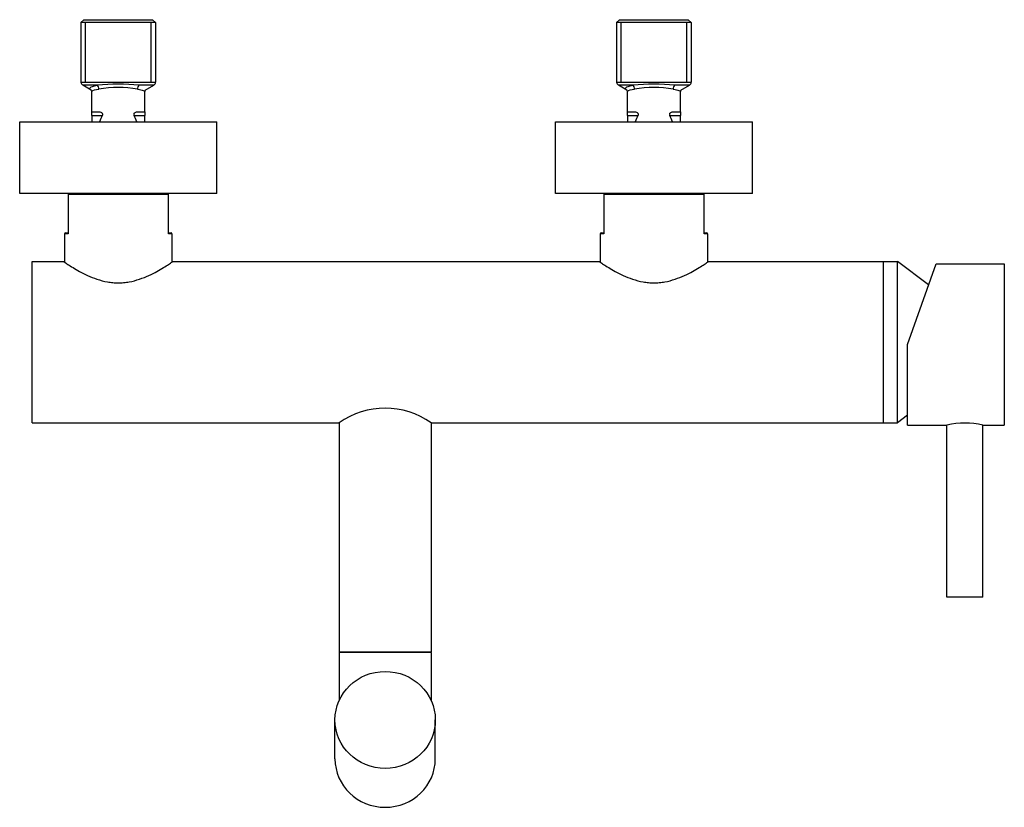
# Model space of a CAD drawing. Header units: millimetres. Extents: x -0.102 to 0.173, y -0.191 to 0.028.
import ezdxf

# ---------------------------------------------------------------- set-up
doc = ezdxf.new("R2010")
doc.units = ezdxf.units.MM
doc.layers.add('BLOCKS', color=3, linetype='Continuous')

msp = doc.modelspace()

# ---------------------------------------------------------------- linework, layer by layer
at = {"layer": 'BLOCKS'}
for p, q in [((-0.08435000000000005, 0.02849999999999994), (-0.08515000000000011, 0.0277000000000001)), ((-0.08514999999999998, 0.0277000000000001), (-0.08514999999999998, 0.01107756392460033)), ((-0.06435000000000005, 0.0277000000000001), (-0.08514999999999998, 0.0277000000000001)), ((-0.08435000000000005, 0.02849999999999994), (-0.06514999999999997, 0.02849999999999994)), ((-0.08392200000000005, 0.01107756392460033), (-0.08392200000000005, 0.0277000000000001)), ((-0.06557800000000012, 0.01107756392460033), (-0.06557800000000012, 0.0277000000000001)), ((-0.06514999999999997, 0.02849999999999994), (-0.06434999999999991, 0.0277000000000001)), ((-0.06435000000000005, 0.0277000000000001), (-0.06435000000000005, 0.01107756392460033)), ((0.06514999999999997, 0.02849999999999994), (0.06434999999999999, 0.0277000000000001)), ((0.06434999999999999, 0.0277000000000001), (0.06434999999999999, 0.01107756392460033)), ((0.08514999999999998, 0.0277000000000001), (0.06434999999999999, 0.0277000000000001)), ((0.06514999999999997, 0.02849999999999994), (0.08435, 0.02849999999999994)), ((0.06557800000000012, 0.01107756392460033), (0.06557800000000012, 0.0277000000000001)), ((0.08392199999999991, 0.01107756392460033), (0.08392199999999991, 0.0277000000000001)), ((0.08435, 0.02849999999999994), (0.08514999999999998, 0.0277000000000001)), ((0.08514999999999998, 0.0277000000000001), (0.08514999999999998, 0.01107756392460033)), ((-0.08514999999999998, 0.01107756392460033), (-0.07475000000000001, 0.01107756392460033)), ((-0.07475000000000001, 0.01107756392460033), (-0.06435000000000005, 0.01107756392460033)), ((0.06434999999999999, 0.01107756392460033), (0.07474999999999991, 0.01107756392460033)), ((0.07475000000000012, 0.01107756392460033), (0.08514999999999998, 0.01107756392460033)), ((-0.08060391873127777, 0.01021137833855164), (-0.08464972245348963, 0.01021137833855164)), ((-0.08229855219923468, 0.008854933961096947), (-0.08464972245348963, 0.01021137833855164)), ((-0.08215, 0.002745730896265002), (-0.08215, 0.008422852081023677)), ((-0.0648502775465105, 0.01021137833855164), (-0.06889608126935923, 0.01021137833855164)), ((-0.06735000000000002, 0.002745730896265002), (-0.06735000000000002, 0.008422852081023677)), ((-0.06720158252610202, 0.008854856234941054), (-0.0648502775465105, 0.01021137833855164)), ((0.06889608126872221, 0.01021137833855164), (0.06485027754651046, 0.01021137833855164)), ((0.06720144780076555, 0.008854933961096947), (0.06485027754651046, 0.01021137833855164)), ((0.06735000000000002, 0.002745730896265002), (0.06735000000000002, 0.008422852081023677)), ((0.08464972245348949, 0.01021137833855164), (0.08060391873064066, 0.01021137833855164)), ((0.08215, 0.002745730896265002), (0.08215, 0.008422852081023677)), ((0.08229841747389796, 0.008854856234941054), (0.08464972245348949, 0.01021137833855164)), ((-0.10225, -0.02), (-0.10225, 0)), ((-0.10225, 0), (-0.04725000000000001, 0)), ((-0.08215000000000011, 0.001745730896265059), (-0.08215000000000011, 0.002745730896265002)), ((-0.08215000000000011, 0.002745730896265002), (-0.0799170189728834, 0.002745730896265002)), ((-0.08215000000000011, 0.001745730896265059), (-0.08215000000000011, 0)), ((-0.08215000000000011, 0.001745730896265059), (-0.07923350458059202, 0.001745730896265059)), ((-0.07026649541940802, 0.001745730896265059), (-0.06735000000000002, 0.001745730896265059)), ((-0.06958298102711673, 0.002745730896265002), (-0.06735000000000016, 0.002745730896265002)), ((-0.06735000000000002, 0.002745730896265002), (-0.06735000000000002, 0.001745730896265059)), ((-0.06735000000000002, 0), (-0.06735000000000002, 0.001745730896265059)), ((-0.04725000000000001, -0.02), (-0.04725000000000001, 0)), ((0.04725000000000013, -0.02), (0.04725000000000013, 0)), ((0.04725000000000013, 0), (0.1022500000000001, 0)), ((0.06735000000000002, 0.001745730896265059), (0.06735000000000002, 0.002745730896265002)), ((0.06735000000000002, 0.002745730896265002), (0.06958298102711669, 0.002745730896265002)), ((0.06735000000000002, 0.001745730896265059), (0.06735000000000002, 0)), ((0.06735000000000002, 0.001745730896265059), (0.07026649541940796, 0.001745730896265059)), ((0.07923350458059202, 0.001745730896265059), (0.08215, 0.001745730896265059)), ((0.07991701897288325, 0.002745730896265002), (0.08215, 0.002745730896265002)), ((0.08215, 0.002745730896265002), (0.08215, 0.001745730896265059)), ((0.08215, 0), (0.08215, 0.001745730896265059)), ((0.1022500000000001, -0.02), (0.1022500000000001, 0)), ((-0.04725000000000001, -0.02), (-0.10225, -0.02)), ((-0.08875000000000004, -0.02025000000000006), (-0.08875000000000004, -0.03125)), ((-0.06074999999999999, -0.02025000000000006), (-0.08875000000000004, -0.02025000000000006)), ((-0.08860000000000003, -0.02002087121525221), (-0.08860000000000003, -0.02)), ((-0.0609, -0.02002087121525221), (-0.0609, -0.02)), ((-0.06074999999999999, -0.03125), (-0.06074999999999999, -0.02025000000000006)), ((0.1022500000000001, -0.02), (0.04725000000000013, -0.02)), ((0.06075000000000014, -0.02025000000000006), (0.06075000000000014, -0.03125)), ((0.08875000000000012, -0.02025000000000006), (0.06075000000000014, -0.02025000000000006)), ((0.0609, -0.02002087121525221), (0.0609, -0.02)), ((0.08860000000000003, -0.02002087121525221), (0.08860000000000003, -0.02)), ((0.08875000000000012, -0.03125), (0.08875000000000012, -0.02025000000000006)), ((-0.08875000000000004, -0.03125), (-0.08975000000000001, -0.03125)), ((-0.08975000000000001, -0.03125), (-0.08975000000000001, -0.03916868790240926)), ((-0.0895, -0.03099999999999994), (-0.08875000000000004, -0.03099999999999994)), ((-0.06074999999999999, -0.03099999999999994), (-0.06000000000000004, -0.03099999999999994)), ((-0.05975000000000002, -0.03125), (-0.06074999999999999, -0.03125)), ((-0.05975000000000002, -0.03125), (-0.05975000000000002, -0.03916868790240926)), ((0.06075000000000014, -0.03125), (0.05975000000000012, -0.03125)), ((0.05975000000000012, -0.03125), (0.05975000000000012, -0.03916868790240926)), ((0.06000000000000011, -0.03099999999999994), (0.06075000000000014, -0.03099999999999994)), ((0.08875000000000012, -0.03099999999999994), (0.08950000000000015, -0.03099999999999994)), ((0.08975000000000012, -0.03125), (0.08875000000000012, -0.03125)), ((0.08975000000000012, -0.03125), (0.08975000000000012, -0.03916868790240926)), ((-0.09875000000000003, -0.03900000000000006), (-0.09000000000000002, -0.03900000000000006)), ((-0.09875000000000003, -0.08400000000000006), (-0.09875000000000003, -0.03900000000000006)), ((-0.0595, -0.03900000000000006), (0.05950000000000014, -0.03900000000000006)), ((0.09000000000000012, -0.03900000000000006), (0.1387500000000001, -0.03900000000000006)), ((0.1379329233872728, -0.03900000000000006), (0.1427500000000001, -0.03900000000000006)), ((0.1387500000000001, -0.03900000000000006), (0.1387500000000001, -0.06150000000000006)), ((0.1514329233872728, -0.04550000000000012), (0.1427500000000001, -0.03900000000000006)), ((0.1427500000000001, -0.06150000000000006), (0.1427500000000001, -0.03900000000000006)), ((0.14555, -0.0621799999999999), (0.1535500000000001, -0.0396799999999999)), ((0.1535500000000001, -0.0396799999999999), (0.1725500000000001, -0.0396799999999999)), ((0.1725500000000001, -0.0396799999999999), (0.1725500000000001, -0.0846799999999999)), ((0.1514329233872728, -0.04563427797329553), (0.1514329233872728, -0.04550000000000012)), ((0.1387500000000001, -0.06150000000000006), (0.1387500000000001, -0.08400000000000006)), ((0.1427500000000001, -0.08400000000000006), (0.1427500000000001, -0.06150000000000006)), ((0.14555, -0.0846799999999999), (0.14555, -0.0621799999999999)), ((0.14555, -0.08190393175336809), (0.1427500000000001, -0.08400000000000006)), ((-0.09875000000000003, -0.08400000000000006), (-0.013125, -0.08400000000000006)), ((-0.01304999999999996, -0.08395716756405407), (-0.01304999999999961, -0.148)), ((0.01255000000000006, -0.08395716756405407), (0.01255000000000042, -0.148)), ((0.01262499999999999, -0.08400000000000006), (0.1387500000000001, -0.08400000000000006)), ((0.1379329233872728, -0.08400000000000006), (0.1427500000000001, -0.08400000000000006)), ((0.14555, -0.0846799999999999), (0.1565500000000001, -0.0846799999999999)), ((0.1565500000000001, -0.1326799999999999), (0.1565500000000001, -0.0846799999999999)), ((0.16655, -0.0846799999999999), (0.1725500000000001, -0.0846799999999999)), ((0.16655, -0.1326799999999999), (0.16655, -0.0846799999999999)), ((0.16655, -0.1326799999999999), (0.1565500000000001, -0.1326799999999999)), ((0.01254999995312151, -0.148), (-0.01304999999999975, -0.148)), ((-0.01304969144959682, -0.14825), (-0.01304969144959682, -0.1614711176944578)), ((-0.01279969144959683, -0.148), (-0.0002500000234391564, -0.148)), ((-0.0002500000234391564, -0.148), (0.01230030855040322, -0.148)), ((0.01255000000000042, -0.148), (0.01254999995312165, -0.148)), ((0.01255030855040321, -0.14825), (0.01255030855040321, -0.1614711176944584)), ((-0.01424969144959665, -0.1778192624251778), (-0.014249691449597, -0.1669488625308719)), ((0.01375030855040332, -0.177819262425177), (0.01375030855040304, -0.1669488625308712))]:
    msp.add_line(p, q, dxfattribs=at)
for centre, radius, start, end in [((-0.08414999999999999, 0.01107756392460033), 0.001, 180, 240.018360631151), ((-0.06535000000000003, 0.01107756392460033), 0.001, 299.9816393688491, 0), ((0.06534999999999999, 0.01107756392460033), 0.001, 180, 240.018360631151), ((0.08414999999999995, 0.01107756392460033), 0.001, 299.9816393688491, 0), ((-0.08277063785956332, 0.008449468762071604), 0.0006212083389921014, 357.5443174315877, 42.6501465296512), ((-0.07475000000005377, -0.04946291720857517), 0.05996073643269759, 84.39733446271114, 95.60266553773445), ((-0.07475000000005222, -0.02242109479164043), 0.03199136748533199, 80.25068040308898, 99.74931959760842), ((-0.06671420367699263, 0.008443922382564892), 0.0006361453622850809, 137.9074475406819, 181.8980884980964), ((0.06672936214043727, 0.008449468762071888), 0.0006212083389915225, 357.5443174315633, 42.65014652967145), ((0.07474999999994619, -0.04946291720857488), 0.05996073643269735, 84.39733446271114, 95.60266553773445), ((0.07474999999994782, -0.02242109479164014), 0.03199136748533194, 80.25068040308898, 99.74931959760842), ((0.08278579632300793, 0.008443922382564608), 0.0006361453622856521, 137.9074475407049, 181.8980884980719), ((-0.08850000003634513, -0.02024999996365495), 0.0002499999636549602, 89.99999167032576, 180.0000083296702), ((-0.06099999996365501, -0.02024999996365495), 0.0002499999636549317, 359.9999916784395, 90.00000833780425), ((0.06099999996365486, -0.02024999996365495), 0.0002499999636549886, 89.99999167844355, 180.0000083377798), ((0.0885000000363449, -0.02024999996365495), 0.0002499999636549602, 359.9999916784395, 90.00000833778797), ((-0.0895, -0.03125), 0.00025, 90, 180), ((-0.06000000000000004, -0.03125), 0.00025, 0, 90), ((0.06000000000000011, -0.03125), 0.00025, 90, 180), ((0.08950000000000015, -0.03125), 0.00025, 0, 90), ((-0.0002500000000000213, -0.1024522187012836), 0.02250000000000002, 55.09466610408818, 124.9053338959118), ((0.1615500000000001, -0.1066174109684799), 0.02249999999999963, 77.16041159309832, 102.8395884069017), ((-0.01279969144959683, -0.14825), 0.00025, 90, 180), ((0.01230030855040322, -0.14825), 0.00025, 0, 90)]:
    msp.add_arc(centre, radius, start, end, dxfattribs=at)
for centre, major_axis, ratio, start_param, end_param in [((-0.08089941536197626, 0.009345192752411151), (0.0001616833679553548, -0.0009868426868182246), 0.7309583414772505, 1.210893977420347, 2.50987102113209), ((-0.06860058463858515, 0.009345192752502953), (-0.0001616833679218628, -0.0009868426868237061), 0.7309583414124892, 3.773314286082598, 5.072291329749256), ((0.06860058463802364, 0.009345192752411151), (0.0001616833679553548, -0.0009868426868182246), 0.7309583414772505, 1.210893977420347, 2.509871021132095), ((0.08089941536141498, 0.009345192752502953), (-0.0001616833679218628, -0.0009868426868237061), 0.7309583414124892, 3.773314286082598, 5.072291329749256), ((-0.07475000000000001, -0.01518035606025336), (3.944696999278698e-30, 0.02127577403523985), 0.3478134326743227, 0.6508702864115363, 0.7763092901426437), ((-0.07475000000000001, -0.01518035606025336), (3.944696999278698e-30, 0.02127577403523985), 0.3478134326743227, 5.506876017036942, 5.632315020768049), ((0.07475000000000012, -0.01518035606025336), (3.944696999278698e-30, 0.02127577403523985), 0.3478134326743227, 0.6508702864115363, 0.7763092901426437), ((0.07475000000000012, -0.01518035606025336), (3.944696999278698e-30, 0.02127577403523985), 0.3478134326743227, 5.506876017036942, 5.632315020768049), ((-0.0002496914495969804, -0.1669488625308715), (0.014, 2.728472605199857e-17), 0.9659258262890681, 1.570796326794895, 7.853981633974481), ((-0.0002496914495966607, -0.1778192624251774), (0.014, 2.728472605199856e-17), 0.9659258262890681, 3.141592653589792, 6.283185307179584)]:
    msp.add_ellipse(centre, major_axis=major_axis, ratio=ratio, start_param=start_param, end_param=end_param, dxfattribs=at)
for points, knots in [([(-0.08230209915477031, 0.008858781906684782), (-0.08265493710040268, 0.009084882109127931), (-0.08276449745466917, 0.009310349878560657), (-0.08259046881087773, 0.009517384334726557), (-0.08236313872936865, 0.009787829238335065), (-0.08166394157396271, 0.01002737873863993), (-0.08060391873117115, 0.01021137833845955)], [31.70817741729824, 31.70817741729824, 31.70817741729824, 31.70817741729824, 34.96570416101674, 34.96570416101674, 34.96570416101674, 39.22094516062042, 39.22094516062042, 39.22094516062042, 39.22094516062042]), ([(-0.08215, 0.008422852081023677), (-0.08214864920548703, 0.008481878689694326), (-0.08211786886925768, 0.008539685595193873), (-0.08182079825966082, 0.008798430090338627), (-0.08114439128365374, 0.008974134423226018), (-0.08016734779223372, 0.009108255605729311)], [33.79945764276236, 33.79945764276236, 33.79945764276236, 33.79945764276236, 34.96570416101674, 34.96570416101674, 39.22094516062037, 39.22094516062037, 39.22094516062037, 39.22094516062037]), ([(-0.06933265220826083, 0.009108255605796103), (-0.06865002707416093, 0.00901550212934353), (-0.06811959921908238, 0.008903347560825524), (-0.06749703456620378, 0.008667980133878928), (-0.06735237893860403, 0.008548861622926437), (-0.06735000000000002, 0.008422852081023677)], [5.875987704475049, 5.875987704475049, 5.875987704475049, 5.875987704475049, 8.80816958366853, 8.80816958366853, 11.29929791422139, 11.29929791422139, 11.29929791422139, 11.29929791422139]), ([(0.06719790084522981, 0.008858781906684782), (0.06684506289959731, 0.009084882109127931), (0.06673550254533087, 0.009310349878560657), (0.06690953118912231, 0.009517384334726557), (0.06713686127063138, 0.009787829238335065), (0.06783605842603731, 0.01002737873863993), (0.06889608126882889, 0.01021137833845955)], [31.70817741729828, 31.70817741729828, 31.70817741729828, 31.70817741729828, 34.96570416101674, 34.96570416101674, 34.96570416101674, 39.22094516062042, 39.22094516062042, 39.22094516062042, 39.22094516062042]), ([(0.06735000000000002, 0.008422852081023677), (0.067351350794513, 0.008481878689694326), (0.06738213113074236, 0.008539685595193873), (0.06767920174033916, 0.008798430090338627), (0.06835560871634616, 0.008974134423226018), (0.0693326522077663, 0.009108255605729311)], [33.79945764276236, 33.79945764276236, 33.79945764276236, 33.79945764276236, 34.96570416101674, 34.96570416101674, 39.22094516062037, 39.22094516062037, 39.22094516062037, 39.22094516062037]), ([(0.08016734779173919, 0.009108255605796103), (0.08084997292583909, 0.00901550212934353), (0.08138040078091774, 0.008903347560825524), (0.08200296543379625, 0.008667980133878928), (0.08214762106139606, 0.008548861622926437), (0.08215, 0.008422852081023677)], [5.875987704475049, 5.875987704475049, 5.875987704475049, 5.875987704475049, 8.80816958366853, 8.80816958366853, 11.29929791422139, 11.29929791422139, 11.29929791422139, 11.29929791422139]), ([(-0.0799170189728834, 0.002745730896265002), (-0.07989438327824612, 0.002745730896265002), (-0.0798717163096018, 0.002744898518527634), (-0.07971105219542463, 0.002733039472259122), (-0.079574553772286, 0.002691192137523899), (-0.07938004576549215, 0.002571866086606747), (-0.07930061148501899, 0.002502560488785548), (-0.07921413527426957, 0.002368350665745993), (-0.07919067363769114, 0.002318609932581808), (-0.07915874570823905, 0.002211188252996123), (-0.07915031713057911, 0.00215349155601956), (-0.07915031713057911, 0.002025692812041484), (-0.07916105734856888, 0.001956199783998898), (-0.07919440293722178, 0.001839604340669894), (-0.07921227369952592, 0.00179221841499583), (-0.07923350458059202, 0.001745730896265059)], [2.179836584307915, 2.179836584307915, 2.179836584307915, 2.179836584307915, 2.27122418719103, 2.27122418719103, 2.828987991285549, 2.828987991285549, 3.212665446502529, 3.212665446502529, 3.40450417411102, 3.40450417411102, 3.59634290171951, 3.59634290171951, 3.813431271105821, 3.813431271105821, 3.963319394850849, 3.963319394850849, 3.963319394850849, 3.963319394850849]), ([(-0.07026649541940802, 0.001745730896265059), (-0.07028772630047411, 0.00179221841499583), (-0.07030559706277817, 0.001839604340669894), (-0.07033894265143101, 0.001956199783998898), (-0.07034968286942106, 0.002025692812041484), (-0.07034968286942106, 0.00215349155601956), (-0.07034125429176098, 0.002211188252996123), (-0.07030932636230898, 0.002318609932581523), (-0.07028586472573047, 0.002368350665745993), (-0.07019938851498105, 0.002502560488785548), (-0.07011995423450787, 0.002571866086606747), (-0.06992544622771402, 0.002691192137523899), (-0.0697889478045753, 0.002733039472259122), (-0.06962828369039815, 0.002744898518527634), (-0.0696056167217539, 0.002745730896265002), (-0.06958298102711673, 0.002745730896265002)], [3.233895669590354, 3.233895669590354, 3.233895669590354, 3.233895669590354, 3.383783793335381, 3.383783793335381, 3.600872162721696, 3.600872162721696, 3.792710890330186, 3.792710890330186, 3.984549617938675, 3.984549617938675, 4.368227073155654, 4.368227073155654, 4.925990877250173, 4.925990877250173, 5.017378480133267, 5.017378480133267, 5.017378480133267, 5.017378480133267]), ([(0.06958298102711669, 0.002745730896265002), (0.06960561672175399, 0.002745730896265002), (0.06962828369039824, 0.002744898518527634), (0.0697889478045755, 0.002733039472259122), (0.06992544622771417, 0.002691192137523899), (0.07011995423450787, 0.002571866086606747), (0.070199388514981, 0.002502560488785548), (0.07028586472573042, 0.002368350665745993), (0.07030932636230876, 0.002318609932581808), (0.07034125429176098, 0.002211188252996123), (0.07034968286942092, 0.00215349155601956), (0.07034968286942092, 0.002025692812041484), (0.07033894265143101, 0.001956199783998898), (0.07030559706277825, 0.001839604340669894), (0.07028772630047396, 0.00179221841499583), (0.07026649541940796, 0.001745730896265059)], [2.179836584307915, 2.179836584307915, 2.179836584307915, 2.179836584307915, 2.27122418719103, 2.27122418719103, 2.828987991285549, 2.828987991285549, 3.212665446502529, 3.212665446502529, 3.40450417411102, 3.40450417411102, 3.59634290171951, 3.59634290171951, 3.813431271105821, 3.813431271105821, 3.963319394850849, 3.963319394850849, 3.963319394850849, 3.963319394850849]), ([(0.07923350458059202, 0.001745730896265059), (0.07921227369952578, 0.00179221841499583), (0.07919440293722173, 0.001839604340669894), (0.07916105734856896, 0.001956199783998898), (0.07915031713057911, 0.002025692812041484), (0.07915031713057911, 0.00215349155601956), (0.07915874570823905, 0.002211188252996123), (0.079190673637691, 0.002318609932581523), (0.07921413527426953, 0.002368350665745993), (0.07930061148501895, 0.002502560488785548), (0.07938004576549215, 0.002571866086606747), (0.0795745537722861, 0.002691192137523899), (0.07971105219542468, 0.002733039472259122), (0.07987171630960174, 0.002744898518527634), (0.07989438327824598, 0.002745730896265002), (0.07991701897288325, 0.002745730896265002)], [3.233895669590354, 3.233895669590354, 3.233895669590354, 3.233895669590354, 3.383783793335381, 3.383783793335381, 3.600872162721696, 3.600872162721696, 3.792710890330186, 3.792710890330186, 3.984549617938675, 3.984549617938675, 4.368227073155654, 4.368227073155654, 4.925990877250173, 4.925990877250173, 5.017378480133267, 5.017378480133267, 5.017378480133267, 5.017378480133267]), ([(-0.08975000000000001, -0.03916868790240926), (-0.08982600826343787, -0.03911763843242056), (-0.08988462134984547, -0.03907806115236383), (-0.08997565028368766, -0.03901652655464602), (-0.09000000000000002, -0.03900000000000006), (-0.09000000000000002, -0.03900000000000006)], [117.1676181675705, 117.1676181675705, 117.1676181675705, 117.1676181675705, 118.3991585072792, 118.3991585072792, 119.8887196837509, 119.8887196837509, 119.8887196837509, 119.8887196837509]), ([(-0.09000000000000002, -0.03900000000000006), (-0.09000000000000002, -0.03900000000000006), (-0.08997565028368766, -0.03901652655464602), (-0.08987598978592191, -0.03908389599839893), (-0.08980068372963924, -0.03913473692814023), (-0.08949841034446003, -0.03933740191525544), (-0.08919410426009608, -0.03954028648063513), (-0.08840420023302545, -0.04005159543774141), (-0.08791795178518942, -0.04036026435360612), (-0.08681009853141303, -0.04103198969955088), (-0.08618842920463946, -0.04139467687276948), (-0.08487036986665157, -0.04211441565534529), (-0.08412325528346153, -0.04249943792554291), (-0.08249316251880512, -0.04324842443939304), (-0.08161017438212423, -0.0436119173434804), (-0.07975076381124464, -0.04423937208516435), (-0.07877236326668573, -0.04450289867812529), (-0.07727408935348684, -0.04477226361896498), (-0.07676955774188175, -0.0448412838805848), (-0.07575879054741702, -0.04493341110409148), (-0.07525255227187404, -0.0449564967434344), (-0.074247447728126, -0.0449564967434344), (-0.07374120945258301, -0.04493341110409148), (-0.07273044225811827, -0.0448412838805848), (-0.07222591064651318, -0.04477226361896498), (-0.0707276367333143, -0.04450289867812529), (-0.06974923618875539, -0.04423937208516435), (-0.06788982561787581, -0.0436119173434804), (-0.0670068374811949, -0.04324842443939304), (-0.06537674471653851, -0.04249943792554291), (-0.06462963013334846, -0.04211441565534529), (-0.06331157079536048, -0.04139467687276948), (-0.06268990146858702, -0.04103198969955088), (-0.06158204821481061, -0.04036026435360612), (-0.06109579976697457, -0.04005159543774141), (-0.06030589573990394, -0.03954028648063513), (-0.06000158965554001, -0.03933740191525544), (-0.05969931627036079, -0.03913473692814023), (-0.05962401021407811, -0.03908389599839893), (-0.05952434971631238, -0.03901652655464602), (-0.0595, -0.03900000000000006), (-0.0595, -0.03900000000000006)], [23.97774393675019, 23.97774393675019, 23.97774393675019, 23.97774393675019, 25.46730511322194, 25.46730511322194, 26.95686628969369, 26.95686628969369, 29.9359886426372, 29.9359886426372, 32.9151109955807, 32.9151109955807, 35.8942333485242, 35.8942333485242, 38.90954697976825, 38.90954697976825, 41.92486061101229, 41.92486061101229, 44.94017424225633, 44.94017424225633, 46.44783105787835, 46.44783105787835, 47.95548787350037, 47.95548787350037, 49.46314468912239, 49.46314468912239, 50.97080150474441, 50.97080150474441, 53.98611513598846, 53.98611513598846, 57.0014287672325, 57.0014287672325, 60.01674239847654, 60.01674239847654, 62.99586475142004, 62.99586475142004, 65.97498710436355, 65.97498710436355, 68.95410945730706, 68.95410945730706, 70.44367063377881, 70.44367063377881, 71.93323181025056, 71.93323181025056, 71.93323181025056, 71.93323181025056]), ([(0.05975000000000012, -0.03916868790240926), (0.05967399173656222, -0.03911763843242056), (0.05961537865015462, -0.03907806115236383), (0.05952434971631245, -0.03901652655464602), (0.05950000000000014, -0.03900000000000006), (0.05950000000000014, -0.03900000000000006)], [117.1676181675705, 117.1676181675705, 117.1676181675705, 117.1676181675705, 118.3991585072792, 118.3991585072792, 119.8887196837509, 119.8887196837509, 119.8887196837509, 119.8887196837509]), ([(0.05950000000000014, -0.03900000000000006), (0.05950000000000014, -0.03900000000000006), (0.05952434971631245, -0.03901652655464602), (0.05962401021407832, -0.03908389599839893), (0.05969931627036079, -0.03913473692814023), (0.06000158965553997, -0.03933740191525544), (0.06030589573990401, -0.03954028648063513), (0.06109579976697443, -0.04005159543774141), (0.06158204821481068, -0.04036026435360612), (0.06268990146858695, -0.04103198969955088), (0.0633115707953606, -0.04139467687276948), (0.06462963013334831, -0.04211441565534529), (0.0653767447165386, -0.04249943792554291), (0.067006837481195, -0.04324842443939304), (0.06788982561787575, -0.0436119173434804), (0.06974923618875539, -0.04423937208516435), (0.0707276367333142, -0.04450289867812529), (0.07222591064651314, -0.04477226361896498), (0.07273044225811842, -0.0448412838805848), (0.0737412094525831, -0.04493341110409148), (0.07424744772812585, -0.0449564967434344), (0.0752525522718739, -0.0449564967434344), (0.07575879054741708, -0.04493341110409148), (0.07676955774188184, -0.0448412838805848), (0.0772740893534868, -0.04477226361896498), (0.07877236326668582, -0.04450289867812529), (0.07975076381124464, -0.04423937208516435), (0.08161017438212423, -0.0436119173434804), (0.08249316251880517, -0.04324842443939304), (0.08412325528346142, -0.04249943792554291), (0.08487036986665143, -0.04211441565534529), (0.08618842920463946, -0.04139467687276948), (0.08681009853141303, -0.04103198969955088), (0.0879179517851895, -0.04036026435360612), (0.08840420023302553, -0.04005159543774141), (0.08919410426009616, -0.03954028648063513), (0.08949841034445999, -0.03933740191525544), (0.08980068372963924, -0.03913473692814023), (0.08987598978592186, -0.03908389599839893), (0.08997565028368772, -0.03901652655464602), (0.09000000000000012, -0.03900000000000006), (0.09000000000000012, -0.03900000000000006)], [23.97774393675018, 23.97774393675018, 23.97774393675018, 23.97774393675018, 25.46730511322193, 25.46730511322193, 26.95686628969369, 26.95686628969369, 29.93598864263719, 29.93598864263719, 32.91511099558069, 32.91511099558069, 35.8942333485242, 35.8942333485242, 38.90954697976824, 38.90954697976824, 41.92486061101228, 41.92486061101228, 44.94017424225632, 44.94017424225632, 46.44783105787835, 46.44783105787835, 47.95548787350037, 47.95548787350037, 49.46314468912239, 49.46314468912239, 50.97080150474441, 50.97080150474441, 53.98611513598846, 53.98611513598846, 57.0014287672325, 57.0014287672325, 60.01674239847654, 60.01674239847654, 62.99586475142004, 62.99586475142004, 65.97498710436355, 65.97498710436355, 68.95410945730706, 68.95410945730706, 70.44367063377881, 70.44367063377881, 71.93323181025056, 71.93323181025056, 71.93323181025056, 71.93323181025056]), ([(0.09000000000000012, -0.03900000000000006), (0.09000000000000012, -0.03900000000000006), (0.08997565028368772, -0.03901652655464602), (0.08988462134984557, -0.03907806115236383), (0.08982600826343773, -0.03911763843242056), (0.08975000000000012, -0.03916868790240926)], [71.93323181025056, 71.93323181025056, 71.93323181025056, 71.93323181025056, 73.42279298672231, 73.42279298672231, 74.65433332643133, 74.65433332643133, 74.65433332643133, 74.65433332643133])]:
    msp.add_open_spline(points, degree=3, knots=knots, dxfattribs=at)
for points in [[(-0.013125, -0.08400000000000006), (-0.013125, -0.08400000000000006), (-0.01310020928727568, -0.08398571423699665), (-0.01304999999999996, -0.08395716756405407)], [(0.01255000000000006, -0.08395716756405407), (0.01260020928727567, -0.08398571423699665), (0.01262499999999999, -0.08400000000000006), (0.01262499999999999, -0.08400000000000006)]]:
    msp.add_open_spline(points, degree=3, dxfattribs=at)

doc.saveas('drawing.dxf')
